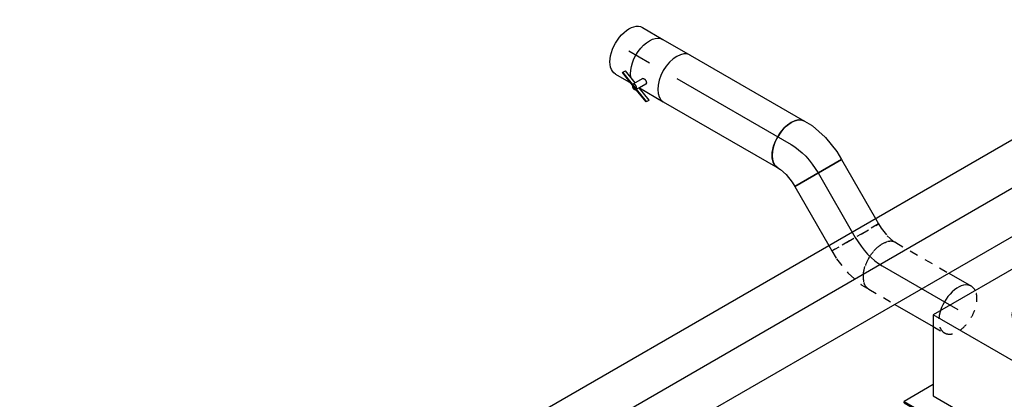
# Model space of a CAD drawing. Extents: x -257677 to 221252, y -185516 to 120782.
# Tile 150 of 171: x -50107 to -47182, y -9926 to -8799. Entities that reach past the tile are written whole.
import ezdxf
from ezdxf.enums import TextEntityAlignment as Align
from ezdxf.lldxf.tags import DXFTag

# ---------------------------------------------------------------- set-up
doc = ezdxf.new("R2010")
doc.units = 0
doc.header["$LTSCALE"] = 50
doc.linetypes.add('STREEPJES', pattern=[0.1, 0.05, -0.05])
doc.layers.get('0').update_dxf_attribs({"linetype": 'CONTINUOUS'})
for name, color, linetype in [('WL570---_RETOUR', 112, 'CONTINUOUS'), ('WL570---_RETOUR_HL', 8, 'CONTINUOUS'), ('WL570---_RETOUR_RST', 2, 'CONTINUOUS'), ('WL570---_RETOUR_RST_HL', 1, 'CONTINUOUS'), ('WL570---_TOEVOER', 3, 'CONTINUOUS'), ('WL570---_TOEVOER_HL', 8, 'CONTINUOUS'), ('WM570---_RETOUR_PR', 1, 'CONTINUOUS'), ('WM570---_RETOUR_RST_PR', 1, 'CONTINUOUS'), ('WM570---_TOEVOER_PR', 1, 'CONTINUOUS')]:
    doc.layers.add(name, color=color, linetype=linetype)
doc.styles.add('BURO-018', font='ARIAL.TTF', dxfattribs={"height": 63})
tags = doc.linetypes.add('CENTER2', pattern=[28.575, 19.05, -3.175, 3.175, -3.175]).pattern_tags.tags
tags[10:11] = [DXFTag(74, 4), DXFTag(75, 0), DXFTag(340, '0'), DXFTag(46, 1.0), DXFTag(50, 0.0), DXFTag(44, 0.0), DXFTag(45, 0.0)]
tags[8:9] = [DXFTag(74, 4), DXFTag(75, 0), DXFTag(340, '0'), DXFTag(46, 1.0), DXFTag(50, 0.0), DXFTag(44, 0.0), DXFTag(45, 0.0)]
tags[6:7] = [DXFTag(74, 4), DXFTag(75, 0), DXFTag(340, '0'), DXFTag(46, 1.0), DXFTag(50, 0.0), DXFTag(44, 0.0), DXFTag(45, 0.0)]
tags[4:5] = [DXFTag(74, 4), DXFTag(75, 0), DXFTag(340, '0'), DXFTag(46, 1.0), DXFTag(50, 0.0), DXFTag(44, 0.0), DXFTag(45, 0.0)]

# ---------------------------------------------------------------- blocks, each defined once
blk = doc.blocks.new('*U1329')
at = {"color": 8, "linetype": 'STREEPJES', "ltscale": 10}
for p, q in [((0, 80, 3988.4), (182.3, 80, 3988.4)), ((0, -80, 3988.4), (89.9, -80, 3988.4)), ((221.2, -80, 3988.4), (259.5, -80, 3988.4))]:
    blk.add_line(p, q, dxfattribs=at)
at = {"color": 0, "ltscale": 10}
for p, q in [((182.3, 80, 3988.4), (259.5, 80, 3988.4)), ((89.9, -80, 3988.4), (221.2, -80, 3988.4))]:
    blk.add_line(p, q, dxfattribs=at)
at = {"color": 8, "linetype": 'STREEPJES', "ltscale": 10, "extrusion": (1.38778e-17, -1.20185e-16, -1)}
blk.add_ellipse((0, 0, 3988.4), major_axis=(0, -80), ratio=0.57735, start_param=0, end_param=3.141593, dxfattribs=at)
at = {"color": 0, "ltscale": 10}
for start_param, end_param in [(3.141593, 5.07704), (2.776942, 3.141593)]:
    blk.add_ellipse((259.5, 0, 3988.4), major_axis=(0, -80), ratio=0.57735, start_param=start_param, end_param=end_param, dxfattribs=at)
at = {"color": 8, "linetype": 'STREEPJES', "ltscale": 10}
for start_param, end_param in [(0, 2.776942), (5.07704, 6.283185)]:
    blk.add_ellipse((259.5, 0, 3988.4), major_axis=(0, -80), ratio=0.57735, start_param=start_param, end_param=end_param, dxfattribs=at)
at = {"layer": 'WL570---_RETOUR_HL', "linetype": 'CENTER2'}
blk.add_line((0, 0, 3988.4), (259.5, 0, 3988.4), dxfattribs=at)
at = {"layer": 'WM570---_RETOUR_PR', "color": 1, "style": 'BURO-018'}
blk.add_attdef('POSNR', text='', height=90, dxfattribs=at).set_placement((0, 0), align=Align.MIDDLE)
blk = doc.blocks.new('*U1330')
at = {"color": 8, "linetype": 'STREEPJES', "ltscale": 10}
for p, q in [((-23.4, 84.3, 4026.7), (-1, 91.8, 4026.7)), ((-1, 91.8, 4026.7), (6.9, 96.3, 4026.7)), ((-66.3, 80, 4026.7), (-51.4, 80, 4026.7)), ((-66.3, -80, 4026.7), (-66.3, 80, 4026.7)), ((-51.4, 80, 4026.7), (-23.4, 84.3, 4026.7)), ((15, -71.5, 4026.7), (63, -55.5, 4026.7)), ((66.7, -53.9, 4026.7), (86.9, -42.2, 4026.7)), ((-66.3, -80, 4026.7), (-39.1, -80, 4026.7)), ((-39, -80, 4026.7), (-39.1, -80, 4026.7)), ((-39, -80, 4026.7), (13.7, -71.8, 4026.7)), ((13.7, -71.8, 4026.7), (15, -71.5, 4026.7))]:
    blk.add_line(p, q, dxfattribs=at)
blk.add_ellipse((46.9, 27.1, 4026.7), major_axis=(40, -69.3), ratio=0.57735, start_param=3.141593, end_param=6.283185, dxfattribs=at)
at = {"color": 8, "linetype": 'STREEPJES', "ltscale": 10, "extrusion": (-2.4037e-17, 1.38778e-17, -1)}
blk.add_ellipse((32, 18.5, 4026.7), major_axis=(32.9, -73.2), ratio=0.497511, start_param=6.232846, end_param=6.333525, dxfattribs=at)
at = {"layer": 'WL570---_RETOUR_HL', "linetype": 'CENTER2'}
blk.add_ellipse((-66.3, 92.4, 4026.7), major_axis=(-160.1, 0), ratio=0.57735, start_param=1.570796, end_param=2.356194, dxfattribs=at)
at = {"layer": 'WM570---_RETOUR_PR', "color": 1, "style": 'BURO-018'}
blk.add_attdef('POSNR', text='', height=90, dxfattribs=at).set_placement((0, 0), align=Align.MIDDLE)
blk = doc.blocks.new('*U1331')
at = {"color": 0, "ltscale": 10}
for p, q in [((0, 80, 4342.5), (392.5, 80, 4342.5)), ((0, -80, 4342.5), (392.5, -80, 4342.5))]:
    blk.add_line(p, q, dxfattribs=at)
blk.add_ellipse((392.5, 0, 4342.5), major_axis=(0, -80), ratio=0.57735, start_param=3.141593, end_param=6.283185, dxfattribs=at)
at = {"layer": 'WL570---_RETOUR_HL', "linetype": 'CENTER2'}
blk.add_line((0, 0, 4342.5), (392.5, 0, 4342.5), dxfattribs=at)
at = {"layer": 'WM570---_RETOUR_PR', "color": 1, "style": 'BURO-018'}
blk.add_attdef('POSNR', text='', height=90, dxfattribs=at).set_placement((0, 0), align=Align.MIDDLE)
blk = doc.blocks.new('*U1332')
at = {"color": 2, "ltscale": 10}
for p, q in [((-46.7, 80, 4375.6), (46.7, 80, 4375.6)), ((-101.1, -63.8, 4375.6), (-96.7, -56.3, 4375.6)), ((-53.2, -73.1, 4375.6), (-96.7, -56.3, 4375.6)), ((-40.5, -51.1, 4375.6), (-57.3, -80.1, 4375.6)), ((-101.2, -65.4, 4375.6), (-101.1, -63.8, 4375.6)), ((-40.5, -89, 4375.6), (-101.2, -65.4, 4375.6)), ((-40.3, -87.4, 4375.6), (-101.1, -63.8, 4375.6)), ((-40.3, -87.4, 4375.6), (-40.5, -89, 4375.6)), ((-36, -79.8, 4375.6), (-40.3, -87.4, 4375.6)), ((3.3, -104.3, 4375.6), (-40.3, -87.4, 4375.6)), ((7.6, -96.7, 4375.6), (-36, -79.8, 4375.6)), ((-24.3, -61.1, 4375.6), (-35.2, -80, 4375.6)), ((-35.2, -80, 4375.6), (46.7, -80, 4375.6)), ((-40.4, -89, 4375.6), (-40.7, -89.6, 4375.6)), ((3.1, -105.9, 4375.6), (-40.5, -89, 4375.6)), ((7.5, -98.4, 4375.6), (3.1, -105.9, 4375.6)), ((3.1, -105.9, 4375.6), (3.3, -104.3, 4375.6)), ((3.3, -104.3, 4375.6), (7.6, -96.7, 4375.6)), ((7.6, -96.7, 4375.6), (7.5, -98.4, 4375.6))]:
    blk.add_line(p, q, dxfattribs=at)
at = {"color": 2, "ltscale": 10, "extrusion": (1.23904e-16, 7.43708e-18, -1)}
blk.add_ellipse((-46.7, 0, 4375.6), major_axis=(0, -80), ratio=0.57735, start_param=0.616085, end_param=3.141593, dxfattribs=at)
at = {"color": 2, "ltscale": 10}
for centre, major_axis, start_param, end_param in [((46.7, 0, 4375.6), (0, -80), 3.141593, 6.283185), ((-49, -84.9, 4375.6), (-8.26, 4.77), 0, 3.141593), ((-49, -84.9, 4375.6), (-8.26, 4.77), 3.141593, 6.283185)]:
    blk.add_ellipse(centre, major_axis=major_axis, ratio=0.57735, start_param=start_param, end_param=end_param, dxfattribs=at)
blk.add_spline([(-40.5, -51.1, 4375.6), (-40, -50.7, 4375.6), (-39.5, -50.3, 4375.6), (-39, -50, 4375.6), (-38.3, -49.7, 4375.6), (-37.6, -49.5, 4375.6), (-36.9, -49.4, 4375.6), (-36.1, -49.4, 4375.6), (-35.3, -49.5, 4375.6), (-34.5, -49.6, 4375.6), (-33.6, -49.8, 4375.6), (-32.8, -50.1, 4375.6), (-31.9, -50.5, 4375.6), (-31, -50.9, 4375.6), (-30.2, -51.3, 4375.6), (-29.4, -51.9, 4375.6), (-28.6, -52.4, 4375.6), (-27.9, -53, 4375.6), (-27.2, -53.7, 4375.6), (-26.5, -54.3, 4375.6), (-25.9, -55, 4375.6), (-25.4, -55.7, 4375.6), (-25, -56.4, 4375.6), (-24.6, -57.1, 4375.6), (-24.3, -57.7, 4375.6), (-24.1, -58.4, 4375.6), (-23.9, -59, 4375.6), (-23.9, -59.6, 4375.6), (-23.9, -60.2, 4375.6), (-24.1, -60.7, 4375.6), (-24.3, -61.1, 4375.6)], degree=3, dxfattribs=at)
at = {"layer": 'WL570---_RETOUR', "color": 1, "style": 'BURO-018'}
blk.add_attdef('I', text='', height=90, dxfattribs=at).set_placement((0, 0), align=Align.MIDDLE)
at = {"layer": 'WM570---_RETOUR_PR', "color": 1, "style": 'BURO-018'}
blk.add_attdef('POSNR', text='', height=90, dxfattribs=at).set_placement((0, 0), align=Align.MIDDLE)
blk = doc.blocks.new('*U1333')
at = {"color": 0, "ltscale": 10}
for p, q in [((0, 80, 4458.5), (70.4, 80, 4458.5)), ((0, -80, 4458.5), (53.5, -80, 4458.5))]:
    blk.add_line(p, q, dxfattribs=at)
at = {"color": 0, "ltscale": 10, "extrusion": (1.38778e-17, -1.20185e-16, -1)}
blk.add_ellipse((0, 0, 4458.5), major_axis=(0, -80), ratio=0.57735, start_param=0, end_param=3.141593, dxfattribs=at)
at = {"layer": 'WL570---_RETOUR_HL', "linetype": 'CENTER2'}
blk.add_line((0, 0, 4458.5), (70.4, 0, 4458.5), dxfattribs=at)
at = {"layer": 'WM570---_RETOUR_PR', "color": 1, "style": 'BURO-018'}
blk.add_attdef('POSNR', text='', height=90, dxfattribs=at).set_placement((0, 0), align=Align.MIDDLE)
blk = doc.blocks.new('*U1334')
at = {"color": 0, "ltscale": 10}
for p, q in [((-54.1, 80, 4026.7), (-30.8, 80, 4026.7)), ((-26.8, 79.6, 4026.7), (22.8, 69.4, 4026.7)), ((24, 69.1, 4026.7), (22.8, 69.4, 4026.7)), ((24, 69.1, 4026.7), (73.8, 49.8, 4026.7)), ((97.4, 36.1, 4026.7), (17.4, -102.4, 4026.7)), ((73.8, 49.8, 4026.7), (73.9, 49.7, 4026.7)), ((73.9, 49.7, 4026.7), (97.4, 36.1, 4026.7)), ((-54.1, -80, 4026.7), (-45, -80, 4026.7)), ((-45, -80, 4026.7), (-21.9, -84.7, 4026.7)), ((-21.9, -84.7, 4026.7), (4.5, -95, 4026.7)), ((4.5, -95, 4026.7), (17.4, -102.4, 4026.7))]:
    blk.add_line(p, q, dxfattribs=at)
at = {"color": 0, "ltscale": 10, "extrusion": (9.61481e-17, 5.55112e-17, -1)}
for centre, major_axis, ratio, start_param, end_param in [((-54.1, 0, 4026.7), (0, -80), 0.57735, 0, 3.141593), ((-36.9, 0, 4026.7), (8.1, 79.9), 0.497511, 6.232846, 6.333525)]:
    blk.add_ellipse(centre, major_axis=major_axis, ratio=ratio, start_param=start_param, end_param=end_param, dxfattribs=at)
at = {"layer": 'WL570---_RETOUR_HL', "linetype": 'CENTER2', "extrusion": (9.61481e-17, 5.55112e-17, -1)}
blk.add_ellipse((11.2, -113.2, 4026.7), major_axis=(-138.6, 80), ratio=0.57735, start_param=0.785398, end_param=1.570796, dxfattribs=at)
at = {"layer": 'WM570---_RETOUR_PR', "color": 1, "style": 'BURO-018'}
blk.add_attdef('POSNR', text='', height=90, dxfattribs=at).set_placement((0, 0), align=Align.MIDDLE)
blk = doc.blocks.new('*U1335')
at = {"color": 0, "ltscale": 10}
for p, q in [((0, 80, 4026.7), (202, 80, 4026.7)), ((0, -80, 4026.7), (0, 80, 4026.7)), ((0, -80, 4026.7), (202, -80, 4026.7))]:
    blk.add_line(p, q, dxfattribs=at)
at = {"color": 8, "linetype": 'STREEPJES', "ltscale": 10}
for p, q in [((202, 80, 4026.7), (221, 80, 4026.7)), ((221, 80, 4026.7), (221, -80, 4026.7)), ((202, -80, 4026.7), (221, -80, 4026.7))]:
    blk.add_line(p, q, dxfattribs=at)
at = {"layer": 'WL570---_RETOUR_HL', "linetype": 'CENTER2'}
blk.add_line((0, 0, 4026.7), (221, 0, 4026.7), dxfattribs=at)
at = {"layer": 'WM570---_RETOUR_PR', "color": 1, "style": 'BURO-018'}
blk.add_attdef('POSNR', text='', height=90, dxfattribs=at).set_placement((0, 0), align=Align.MIDDLE)
blk = doc.blocks.new('*U1337')
at = {"color": 0, "ltscale": 10}
for p, q in [((0, 125, 855.7), (5103.4, 125, 855.7)), ((0, -125, 855.7), (5103.4, -125, 855.7))]:
    blk.add_line(p, q, dxfattribs=at)
at = {"layer": 'WL570---_TOEVOER_HL', "linetype": 'CENTER2'}
blk.add_line((0, 0, 855.7), (5103.4, 0, 855.7), dxfattribs=at)
at = {"layer": 'WM570---_TOEVOER_PR', "color": 1, "style": 'BURO-018'}
blk.add_attdef('POSNR', text='', height=90, dxfattribs=at).set_placement((0, 0), align=Align.MIDDLE)
blk = doc.blocks.new('*U1619')
at = {"color": 0, "ltscale": 10}
for p, q in [((-225.4, 278.6, 3588.1), (-345.8, 70, 3588.1)), ((160.8, 278.6, 3588.1), (-225.4, 278.6, 3588.1)), ((-32.3, -55.9, 3588.1), (-225.4, 278.6, 3588.1)), ((354, -55.9, 3588.1), (160.8, 278.6, 3588.1)), ((-430.7, 95.5, 3588.1), (-428.7, 99, 3588.1)), ((-430.7, 95.5, 3588.1), (-187.8, -325.3, 3588.1)), ((-329, 99, 3588.1), (-428.7, 99, 3588.1)), ((-428.7, 99, 3588.1), (-185.8, -321.7, 3588.1)), ((-345.8, 70, 3588.1), (-152.7, -264.5, 3588.1)), ((-152.7, -264.5, 3588.1), (-32.3, -55.9, 3588.1)), ((354, -55.9, 3588.1), (-32.3, -55.9, 3588.1)), ((233.5, -264.5, 3588.1), (354, -55.9, 3588.1)), ((300.1, -321.7, 3588.1), (250.3, -235.5, 3588.1)), ((-152.7, -264.5, 3588.1), (233.5, -264.5, 3588.1)), ((-185.8, -321.7, 3588.1), (-187.8, -325.3, 3588.1)), ((-185.8, -321.7, 3588.1), (300.1, -321.7, 3588.1)), ((298, -325.3, 3588.1), (300.1, -321.7, 3588.1)), ((-187.8, -325.3, 3588.1), (298, -325.3, 3588.1))]:
    blk.add_line(p, q, dxfattribs=at)
at = {"color": 8, "linetype": 'STREEPJES', "ltscale": 10}
for q in [(23.5, 182.1, 3588.1), (-26.8, 146.7, 3588.1), (-11.9, 172.6, 3588.1), (69.8, 172.6, 3588.1), (114.6, 146.7, 3588.1), (-17.4, 111.4, 3588.1), (14, 76, 3588.1), (58.8, 50.1, 3588.1), (105.1, 40.7, 3588.1), (140.5, 50.1, 3588.1), (155.4, 76, 3588.1), (145.9, 111.4, 3588.1)]:
    blk.add_line((64.3, 111.4, 3588.1), q, dxfattribs=at)
at = {"color": 0, "ltscale": 10}
blk.add_ellipse((64.3, 111.4, 3588.1), major_axis=(86.6, -50), ratio=0.57735, dxfattribs=at)
at = {"layer": 'WL570---_RETOUR_RST_HL', "linetype": 'CENTER2'}
blk.add_circle((0, 0, 3588.1), 0.075, dxfattribs=at)
at = {"layer": 'WL570---_RETOUR_RST', "color": 1, "style": 'BURO-018'}
for tag in ['MC', 'Q']:
    blk.add_attdef(tag, text='', height=90, dxfattribs=at).set_placement((0, 0), align=Align.MIDDLE)
at = {"layer": 'WM570---_RETOUR_RST_PR', "color": 1, "style": 'BURO-018'}
blk.add_attdef('POSNR', text='', height=90, dxfattribs=at).set_placement((0, 0), align=Align.MIDDLE)

msp = doc.modelspace()

# ---------------------------------------------------------------- block references
at = {"layer": 'WL570---_RETOUR'}
for name, p, rotation in [('*U1333', (-48296.70822, -8891.49305, -4458.46272), 329.9999999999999), ('*U1332', (-48195.22464, -8950.08462, -4375.60173), 329.9999999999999), ('*U1331', (-48154.74278, -8973.45683, -4342.54842), 329.9999999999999), ('*U1334', (-47767.9414, -9196.77671, -4026.72642), 329.9999999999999), ('*U1335', (-47734.7914, -9254.1942, -4026.72642), 299.9999999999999), ('*U1330', (-47591.16471, -9502.96293, -4026.72642), 299.9999999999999), ('*U1329', (-47544.28353, -9530.02979, -3988.4481), 329.9999999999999)]:
    msp.add_blockref(name, p, dxfattribs=dict(at, rotation=rotation))
at = {"layer": 'WL570---_RETOUR_RST'}
ref = msp.add_blockref('*U1619', (-47058.21412, -9803.95161, -3588.07377), dxfattribs=dict(at, rotation=29.99999999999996))
ref.add_attrib('Q', '440', dxfattribs={"color": 1, "height": 90, "style": 'BURO-018'}).set_placement((-46462.48558, -10175.45755), align=Align.MIDDLE)
ref.add_attrib('MC', 'Y', dxfattribs={"color": 1, "height": 90, "style": 'BURO-018'}).set_placement((-46462.48558, -9432.44566), align=Align.MIDDLE)
at = {"layer": 'WL570---_TOEVOER', "rotation": 29.99999999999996}
msp.add_blockref('*U1337', (-50981.65295, -11506.36013, -855.74502), dxfattribs=at)

doc.saveas('drawing.dxf')
